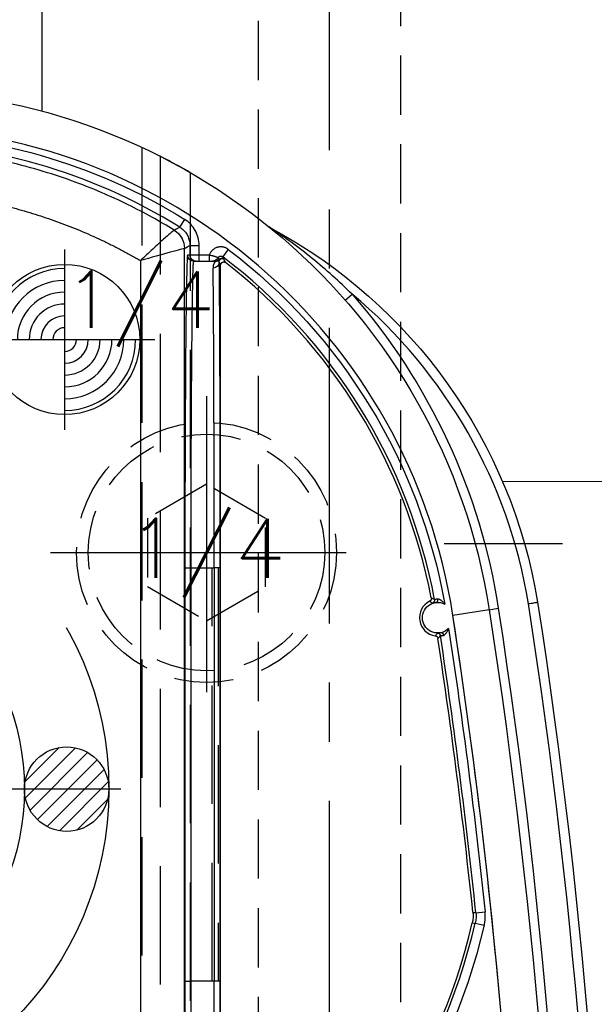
# Model space of a CAD drawing. Extents: x 2651 to 7771, y -1163 to 1075.
# Tile 74 of 256: x 4121 to 4145, y 111 to 152. Entities that reach past the tile are written whole.
import ezdxf
from ezdxf.enums import TextEntityAlignment as Align

# ---------------------------------------------------------------- set-up
doc = ezdxf.new("R2010")
doc.units = 0
doc.header["$LTSCALE"] = 10
for name, pattern in [('CENTER', [2, 1.25, -0.25, 0.25, -0.25]), ('CNSCEN', [17, 15, -1, 0, -1]), ('CNSHID', [4, 3, -1]), ('DASHED', [0.75, 0.5, -0.25]), ('HIDDEN', [0.375, 0.25, -0.125])]:
    doc.linetypes.add(name, pattern=pattern)
doc.layers.get('0').update_dxf_attribs({"linetype": 'CONTINUOUS'})
doc.layers.get('Defpoints').update_dxf_attribs({"linetype": 'CONTINUOUS'})
for name, color, linetype in [('1', 7, 'CONTINUOUS'), ('111', 7, 'CONTINUOUS'), ('9', 3, 'CONTINUOUS'), ('CEN', 1, 'CENTER'), ('COOL', 150, 'HIDDEN'), ('DIM', 3, 'CONTINUOUS'), ('HIDDEN', 6, 'HIDDEN'), ('PIN', 3, 'CONTINUOUS'), ('TEXT', 4, 'CONTINUOUS'), ('WL1-HL', 4, 'CNSHID'), ('WOR1-CL', 1, 'CNSCEN'), ('WOR1-DL', 7, 'CONTINUOUS')]:
    doc.layers.add(name, color=color, linetype=linetype)
doc.styles.add('china', font='txt')
doc.styles.get("Standard").update_dxf_attribs({"font": 'romans.shx'})
doc.dimstyles.new('MM& INCH5', dxfattribs={"dimtxt": 5, "dimasz": 2.5, "dimexe": 1, "dimexo": 0.5, "dimtad": 0, "dimrnd": 1.38778e-17, "dimzin": 9, "dimdsep": 46, "dimtxsty": 'Standard', "dimblk": 'CLOSED', "dimcen": 0, "dimclrd": 3, "dimclre": 3, "dimclrt": 3, "dimazin": 2, "dimtfac": 0.75, "dimtofl": 0, "dimtmove": 0, "dimatfit": 3, "dimfxl": 0, "dimtolj": 1, "dimarcsym": 0})

# ---------------------------------------------------------------- blocks, each defined once
blk = doc.blocks.new('DSD')
at = {"layer": '1', "color": 6, "linetype": 'DASHED'}
for p, q in [((499.908, 528.968), (499.908, 578.104)), ((500.665, 577.737), (500.665, 520.364)), ((501.927, 577.054), (501.927, 528.968)), ((501.705, 542.875), (501.705, 560.35)), ((501.705, 560.35), (501.71, 560.35)), ((502.862, 542.875), (502.862, 560.35)), ((503.121, 560.35), (503.121, 542.875)), ((501.705, 542.875), (501.71, 542.875))]:
    blk.add_line(p, q, dxfattribs=at)
at = {"layer": '1', "color": 252, "linetype": 'Continuous'}
for p, q in [((501.496, 574.742), (501.701, 575.072)), ((501.692, 529.457), (501.692, 573.842)), ((501.923, 573.972), (501.923, 573.563)), ((501.923, 573.972), (502.312, 573.972)), ((502.312, 573.563), (502.312, 573.972)), ((501.923, 573.563), (501.825, 573.563)), ((502.312, 573.563), (501.923, 573.563)), ((502.739, 573.563), (502.312, 573.563)), ((502.312, 573.304), (502.312, 573.563)), ((502.739, 573.563), (502.739, 573.304)), ((503.542, 573.806), (503.307, 573.496)), ((499.831, 573.329), (499.831, 529.985)), ((502.997, 573.304), (502.997, 573.304)), ((508.486, 571.66), (508.779, 571.916)), ((501.71, 560.35), (501.71, 542.875)), ((501.71, 560.35), (501.969, 560.35)), ((501.969, 560.35), (502.947, 560.35)), ((501.969, 542.875), (501.969, 560.35)), ((502.947, 560.35), (502.947, 542.875)), ((503.206, 560.35), (502.947, 560.35)), ((503.206, 542.875), (503.206, 560.35)), ((514.577, 558.576), (513.04, 558.338)), ((514.577, 558.576), (514.961, 558.635)), ((514.015, 545.765), (514.402, 545.806)), ((513.988, 545.333), (514.366, 545.244)), ((501.71, 542.875), (501.969, 542.875)), ((502.947, 542.875), (501.969, 542.875)), ((503.206, 542.875), (502.947, 542.875))]:
    blk.add_line(p, q, dxfattribs=at)
at = {"layer": '1', "color": 7, "linetype": 'Continuous'}
for p, q in [((502.084, 573.304), (502.182, 573.304)), ((502.182, 573.304), (502.312, 573.304)), ((502.312, 573.304), (502.739, 573.304)), ((503.184, 573.383), (503.184, 573.383)), ((503.222, 529.912), (503.222, 573.144))]:
    blk.add_line(p, q, dxfattribs=at)
at = {"layer": '1', "color": 7, "linetype": 'Continuous', "extrusion": (0, 0, -1)}
for centre, radius, start, end in [((-488.973, 554.617), 25.908, 90, 171.2121), ((-505.511, 575.062), 0.389, 298.2789, 308.9697), ((-494.894, 555.327), 22.022, 118.2789, 170.6823), ((-512.4, 558.239), 0.648, 257.9913, 83.582), ((-512.4, 558.239), 0.648, 83.582, 117.2699), ((-258.538, 518.994), 261.153, 171.21206, 188.78794), ((-258.538, 518.994), 259.08, 171.21206, 188.78794), ((-512.4, 558.239), 0.648, 224.5869, 257.9913)]:
    blk.add_arc(centre, radius, start, end, dxfattribs=at)
at = {"layer": '1', "color": 110, "linetype": 'Continuous'}
for centre, radius, start, end in [((488.973, 554.617), 24.354, 8.7879, 90), ((258.538, 518.994), 257.526, 0, 8.78794)]:
    blk.add_arc(centre, radius, start, end, dxfattribs=at)
at = {"layer": '1', "color": 252, "linetype": 'Continuous'}
for centre, radius, start, end in [((488.973, 554.617), 24.354, 8.7879, 90), ((488.973, 554.617), 23.702, 58.1066, 90), ((488.973, 554.617), 23.704, 10.6489, 52.7905), ((494.894, 555.327), 21.633, 9.3224, 50.071), ((258.538, 518.994), 260.764, 351.21206, 8.78754), ((258.538, 518.994), 257.526, 351.21206, 8.78794), ((258.538, 518.994), 256.876, 5.98213, 8.61664), ((487.959, 551.472), 26.743, 305.0137, 346.7286)]:
    blk.add_arc(centre, radius, start, end, dxfattribs=at)
at = {"layer": '1', "color": 252, "linetype": 'Continuous', "extrusion": (0, 0, -1)}
for centre, radius, start, end in [((-488.973, 554.617), 24.091, 90, 121.8934), ((-488.973, 554.617), 24.093, 127.2095, 169.9667), ((-488.973, 554.617), 26.297, 138.866, 171.2121), ((-258.538, 518.994), 259.469, 171.21206, 188.78794), ((-258.538, 518.994), 257.265, 171.32783, 174.01787), ((-487.959, 551.472), 27.132, 193.2714, 234.9863)]:
    blk.add_arc(centre, radius, start, end, dxfattribs=at)
at = {"layer": '1', "color": 7, "linetype": 'Continuous'}
for centre, radius, start, end in [((488.973, 554.617), 23.581, 10.8903, 52.1843), ((512.4, 558.239), 0.772, 116.1921, 262.3356), ((258.538, 518.994), 256.753, 5.9868, 8.59488), ((487.959, 551.472), 26.62, 305.5251, 346.6816)]:
    blk.add_arc(centre, radius, start, end, dxfattribs=at)
at = {"layer": '1', "color": 252, "linetype": 'Continuous', "extrusion": (0, 0, -1)}
for centre, major_axis, ratio, start_param, end_param in [((500.785, 573.842), (-0.443, 0.791), 0.99995, 1.060893, 2.0807), ((500.785, 573.842), (-0.118, -0.899), 0.999771, 3.562012, 4.581812), ((502.084, 573.563), (0, 0.259), 0.999962, 3.141593, 4.712389), ((502.182, 573.563), (0, -0.259), 0.999962, 0, 1.570796), ((502.879, 573.563), (0, 0.259), 0.999963, 2.022596, 3.141593), ((503.273, 573.304), (0.116, 0.057), 0.999951, 4.330161, 5.824379), ((503.278, 573.294), (0.118, 0.053), 0.999958, 4.325735, 5.786411), ((502.902, 573.269), (0.259, 0.005), 0.977776, 0.020814, 1.590695), ((502.984, 573.563), (0, 0.259), 0.999925, 2.300524, 3.141593), ((502.991, 573.547), (0.218, -0.14), 0.998355, 0.160221, 1.001184), ((502.997, 573.563), (0, 0.259), 0.999931, 2.334397, 3.141593), ((502.997, 573.563), (0.005, 0.259), 0.999933, 2.31657, 3.123682), ((512.141, 558.974), (0.065, 0.112), 0.999983, 0.861915, 2.279678), ((512.387, 557.46), (-0.0975, 0.0853), 0.999984, 0.869298, 2.272295)]:
    blk.add_ellipse(centre, major_axis=major_axis, ratio=ratio, start_param=start_param, end_param=end_param, dxfattribs=at)
at = {"layer": '1', "color": 7, "linetype": 'Continuous', "extrusion": (0, 0, -1)}
for centre, major_axis, ratio, start_param, end_param in [((503.281, 573.288), (0.116, 0.057), 0.999951, 4.330388, 5.82471), ((512.313, 559.012), (0.014, -0.129), 0.659067, 4.660995, 6.277384), ((512.562, 557.479), (0.027, -0.127), 0.659458, 3.147397, 4.754006)]:
    blk.add_ellipse(centre, major_axis=major_axis, ratio=ratio, start_param=start_param, end_param=end_param, dxfattribs=at)
at = {"layer": '1', "color": 7, "linetype": 'Continuous'}
for centre, start_param, end_param in [((502.89, 560.35), 4.712389, 6.07201), ((502.89, 542.875), 3.278184, 4.712389)]:
    blk.add_ellipse(centre, major_axis=(0, 12.954), ratio=0.004451, start_param=start_param, end_param=end_param, dxfattribs=at)
at = {"layer": '1', "color": 252, "linetype": 'Continuous'}
for centre, start_param, end_param in [((503.149, 560.35), 4.712389, 6.07201), ((503.149, 542.875), 3.278184, 4.712389)]:
    blk.add_ellipse(centre, major_axis=(0, 13.213), ratio=0.004363, start_param=start_param, end_param=end_param, dxfattribs=at)
for points, knots in [([(501.259, 574.615), (500.953, 574.798), (500.314, 575.179), (499.283, 575.713), (498.144, 576.236), (496.891, 576.727), (495.524, 577.173), (494.043, 577.554), (492.449, 577.849), (490.746, 578.051), (489.574, 578.077), (488.973, 578.091)], [0, 0, 0, 0, 0.082708, 0.172517, 0.269427, 0.373438, 0.484549, 0.602761, 0.728074, 0.860487, 1, 1, 1, 1]), ([(502.312, 573.972), (502.312, 574.082), (502.298, 574.19), (502.243, 574.402), (502.202, 574.506), (502.096, 574.696), (502.03, 574.786), (501.879, 574.944), (501.795, 575.013), (501.701, 575.072)], [0, 0, 0, 0, 0.25, 0.25, 0.5, 0.5, 0.75, 0.75, 1, 1, 1, 1]), ([(501.496, 574.742), (501.491, 574.739), (501.487, 574.737), (501.462, 574.723), (501.44, 574.712), (501.366, 574.672), (501.313, 574.644), (501.259, 574.615)], [0, 0, 0, 0, 0.053761, 0.053761, 0.326805, 0.326805, 1, 1, 1, 1]), ([(501.496, 574.742), (501.545, 574.707), (501.645, 574.637), (501.765, 574.494), (501.856, 574.331), (501.913, 574.154), (501.92, 574.032), (501.923, 573.972)], [0, 0, 0, 0, 0.195853, 0.3979, 0.6021, 0.804147, 1, 1, 1, 1]), ([(508.779, 571.916), (508.507, 572.176), (507.962, 572.695), (507.101, 573.423), (506.388, 573.974), (505.891, 574.333), (505.652, 574.499), (505.511, 574.596), (505.426, 574.654), (505.377, 574.687), (505.34, 574.711), (505.331, 574.717), (505.327, 574.72)], [0, 0, 0, 0, 0.250029, 0.500054, 0.750068, 0.85008, 0.910086, 0.946085, 0.967709, 0.980612, 0.990462, 1, 1, 1, 1]), ([(501.259, 574.615), (501.255, 574.613), (501.246, 574.61), (501.201, 574.575), (501.126, 574.511), (501.001, 574.405), (500.822, 574.247), (500.603, 574.05), (500.358, 573.825), (500.093, 573.577), (499.916, 573.41), (499.831, 573.329)], [0, 0, 0, 0, 0.084674, 0.168339, 0.249944, 0.371225, 0.500049, 0.615769, 0.750155, 0.878546, 1, 1, 1, 1]), ([(501.691, 573.842), (501.68, 573.843), (501.437, 573.779), (500.728, 573.584), (500.276, 573.457), (499.831, 573.329)], [0, 0, 0, 0, 0.5, 0.5, 1, 1, 1, 1]), ([(503.542, 573.806), (503.526, 573.818), (503.509, 573.829), (503.483, 573.845), (503.474, 573.85), (503.46, 573.857), (503.455, 573.859), (503.446, 573.864), (503.423, 573.874), (503.38, 573.89), (503.34, 573.899), (503.31, 573.905), (503.3, 573.906), (503.28, 573.909), (503.27, 573.91), (503.239, 573.911), (503.199, 573.911), (503.158, 573.907), (503.133, 573.902), (503.128, 573.901), (503.118, 573.899), (503.113, 573.898), (503.098, 573.894), (503.069, 573.886), (503.021, 573.869), (502.985, 573.85), (502.958, 573.835), (502.95, 573.829), (502.933, 573.818), (502.908, 573.8), (502.869, 573.767), (502.842, 573.738), (502.825, 573.718), (502.822, 573.714), (502.816, 573.706), (502.807, 573.693), (502.787, 573.664), (502.772, 573.637), (502.758, 573.61), (502.754, 573.601), (502.746, 573.582), (502.743, 573.572), (502.739, 573.563)], [0, 0, 0, 0, 0.0625, 0.0625, 0.09375, 0.09375, 0.109375, 0.109375, 0.125, 0.1875, 0.25, 0.25, 0.28125, 0.28125, 0.3125, 0.3125, 0.375, 0.4375, 0.4375, 0.453125, 0.453125, 0.46875, 0.46875, 0.5, 0.5625, 0.625, 0.625, 0.65625, 0.65625, 0.6875, 0.75, 0.8125, 0.8125, 0.828125, 0.828125, 0.84375, 0.875, 0.9375, 0.9375, 0.96875, 0.96875, 1, 1, 1, 1]), ([(501.969, 560.35), (501.969, 560.63), (501.969, 561.203), (501.97, 562.076), (501.972, 562.974), (501.975, 563.891), (501.978, 564.822), (501.982, 565.759), (501.986, 566.692), (501.992, 567.612), (501.998, 568.508), (502.005, 569.369), (502.012, 570.181), (502.02, 570.932), (502.029, 571.606), (502.039, 572.19), (502.049, 572.669), (502.06, 573.026), (502.072, 573.259), (502.08, 573.289), (502.084, 573.304)], [0, 0, 0, 0, 0.041403, 0.084471, 0.129205, 0.175604, 0.223668, 0.273397, 0.324791, 0.377851, 0.432575, 0.488964, 0.547018, 0.606736, 0.668119, 0.731167, 0.795879, 0.862255, 0.930296, 1, 1, 1, 1]), ([(502.084, 529.921), (502.082, 529.925), (502.077, 529.934), (502.071, 530.005), (502.064, 530.115), (502.058, 530.267), (502.052, 530.458), (502.046, 530.686), (502.041, 530.947), (502.035, 531.241), (502.03, 531.564), (502.025, 531.915), (502.021, 532.29), (502.016, 532.688), (502.012, 533.107), (502.008, 533.544), (502.004, 533.997), (502, 534.464), (501.996, 534.942), (501.993, 535.431), (501.99, 535.928), (501.987, 536.43), (501.985, 536.938), (501.982, 537.448), (501.98, 537.959), (501.978, 538.471), (501.976, 538.981), (501.974, 539.488), (501.973, 539.991), (501.972, 540.489), (501.971, 540.981), (501.97, 541.466), (501.969, 541.943), (501.969, 542.412), (501.969, 542.722), (501.969, 542.875)], [0, 0, 0, 0, 0.038023, 0.075563, 0.112621, 0.149196, 0.185289, 0.2209, 0.256028, 0.290673, 0.324837, 0.358517, 0.391715, 0.424431, 0.456664, 0.488415, 0.519683, 0.550468, 0.580772, 0.610592, 0.63993, 0.668786, 0.697159, 0.72505, 0.752458, 0.779383, 0.805826, 0.831787, 0.857265, 0.88226, 0.906773, 0.930804, 0.954352, 0.977417, 1, 1, 1, 1])]:
    blk.add_open_spline(points, degree=3, knots=knots, dxfattribs=at)
at = {"layer": '1', "color": 7, "linetype": 'Continuous'}
for points, knots in [([(501.929, 577.053), (501.925, 577.056), (501.77, 577.146), (501.296, 577.409), (500.985, 577.575), (500.665, 577.737)], [0, 0, 0, 0, 0.5, 0.5, 1, 1, 1, 1]), ([(503.111, 573.45), (503.106, 573.452), (503.102, 573.454), (503.098, 573.455), (503.093, 573.457), (503.089, 573.459), (503.085, 573.461), (503.08, 573.462), (503.076, 573.464), (503.072, 573.466), (503.067, 573.468), (503.063, 573.469), (503.058, 573.471), (503.037, 573.479), (503.022, 573.484), (503, 573.492), (502.996, 573.493), (502.987, 573.496), (502.973, 573.501), (502.948, 573.508), (502.928, 573.515), (502.911, 573.519), (502.906, 573.521), (502.895, 573.524), (502.889, 573.526), (502.861, 573.533), (502.838, 573.539), (502.807, 573.547), (502.801, 573.548), (502.789, 573.551), (502.783, 573.553), (502.764, 573.557), (502.752, 573.56), (502.739, 573.563)], [0, 0, 0, 0, 0.0625, 0.0625, 0.09375, 0.09375, 0.125, 0.125, 0.25, 0.25, 0.3125, 0.3125, 0.375, 0.375, 0.5, 0.5, 0.53125, 0.53125, 0.5625, 0.625, 0.6875, 0.6875, 0.71875, 0.71875, 0.75, 0.75, 0.875, 0.875, 0.90625, 0.90625, 0.9375, 0.9375, 1, 1, 1, 1]), ([(503.112, 573.45), (503.117, 573.458), (503.122, 573.466), (503.134, 573.481), (503.14, 573.488), (503.152, 573.497), (503.155, 573.5), (503.164, 573.505), (503.168, 573.507), (503.181, 573.513), (503.189, 573.517), (503.199, 573.519), (503.204, 573.52), (503.208, 573.521), (503.215, 573.522), (503.227, 573.523), (503.237, 573.522), (503.242, 573.522), (503.246, 573.521), (503.251, 573.521), (503.263, 573.519), (503.274, 573.515), (503.283, 573.511), (503.287, 573.509), (503.291, 573.507), (503.298, 573.503), (503.304, 573.499), (503.307, 573.496)], [0, 0, 0, 0, 0.125, 0.125, 0.25, 0.25, 0.3125, 0.3125, 0.375, 0.375, 0.5, 0.5, 0.53125, 0.53125, 0.5625, 0.625, 0.6875, 0.6875, 0.71875, 0.71875, 0.75, 0.875, 0.875, 0.90625, 0.90625, 0.9375, 1, 1, 1, 1]), ([(503.177, 573.39), (503.165, 573.4), (503.154, 573.41), (503.132, 573.43), (503.122, 573.44), (503.112, 573.45)], [0, 0, 0, 0, 0.5, 0.5, 1, 1, 1, 1]), ([(502.739, 573.304), (502.744, 573.304), (502.749, 573.304), (502.757, 573.304), (502.762, 573.304), (502.773, 573.304), (502.778, 573.304), (502.782, 573.304), (502.787, 573.304), (502.792, 573.304), (502.796, 573.304), (502.801, 573.304), (502.806, 573.304), (502.81, 573.304), (502.815, 573.304), (502.82, 573.304), (502.825, 573.304), (502.829, 573.304), (502.834, 573.304), (502.839, 573.304), (502.843, 573.304), (502.848, 573.304), (502.853, 573.304), (502.857, 573.304), (502.862, 573.304), (502.867, 573.304), (502.871, 573.304), (502.876, 573.304), (502.881, 573.304)], [0, 0, 0, 0, 0.0625, 0.0625, 0.125, 0.125, 0.25, 0.25, 0.3125, 0.3125, 0.375, 0.4375, 0.46875, 0.46875, 0.5, 0.5, 0.625, 0.625, 0.6875, 0.6875, 0.71875, 0.71875, 0.75, 0.875, 0.875, 0.9375, 0.9375, 1, 1, 1, 1]), ([(502.879, 573.304), (502.894, 573.304), (502.91, 573.304), (502.936, 573.304), (502.945, 573.304), (502.963, 573.304), (502.973, 573.304), (502.984, 573.304)], [0, 0, 0, 0, 0.5, 0.5, 0.75, 0.75, 1, 1, 1, 1]), ([(502.991, 573.288), (502.989, 573.284), (502.985, 573.279), (502.977, 573.267), (502.973, 573.26), (502.966, 573.248), (502.963, 573.244), (502.958, 573.235), (502.956, 573.231), (502.948, 573.217), (502.943, 573.206), (502.928, 573.172), (502.918, 573.146), (502.908, 573.101), (502.906, 573.085), (502.902, 573.052), (502.901, 573.034), (502.902, 573.016)], [0, 0, 0, 0, 0.125, 0.125, 0.25, 0.25, 0.3125, 0.3125, 0.375, 0.375, 0.5, 0.5, 0.75, 0.75, 0.875, 0.875, 1, 1, 1, 1]), ([(503.161, 573.269), (503.16, 573.276), (503.16, 573.282), (503.161, 573.295), (503.163, 573.313), (503.167, 573.328), (503.173, 573.345), (503.176, 573.353), (503.181, 573.365), (503.183, 573.37), (503.184, 573.374)], [0, 0, 0, 0, 0.125, 0.125, 0.25, 0.5, 0.5, 0.75, 0.75, 1, 1, 1, 1]), ([(503.222, 573.144), (503.222, 573.15), (503.223, 573.162), (503.225, 573.174), (503.228, 573.182), (503.229, 573.186), (503.231, 573.191), (503.234, 573.2), (503.239, 573.208), (503.243, 573.214), (503.246, 573.218), (503.248, 573.222), (503.251, 573.226), (503.256, 573.232), (503.265, 573.241), (503.274, 573.248), (503.281, 573.253), (503.285, 573.255), (503.289, 573.258), (503.297, 573.262), (503.306, 573.265), (503.313, 573.268), (503.318, 573.269), (503.322, 573.27), (503.327, 573.271), (503.335, 573.273), (503.347, 573.274), (503.359, 573.274), (503.367, 573.273), (503.372, 573.272), (503.377, 573.271), (503.386, 573.269), (503.394, 573.267), (503.405, 573.262), (503.411, 573.26), (503.421, 573.254), (503.426, 573.25), (503.431, 573.246)], [0, 0, 0, 0, 0.0625, 0.125, 0.125, 0.15625, 0.15625, 0.1875, 0.25, 0.25, 0.28125, 0.28125, 0.3125, 0.3125, 0.375, 0.4375, 0.4375, 0.46875, 0.46875, 0.5, 0.5625, 0.5625, 0.59375, 0.59375, 0.625, 0.625, 0.6875, 0.75, 0.75, 0.78125, 0.78125, 0.8125, 0.875, 0.875, 0.9375, 0.9375, 1, 1, 1, 1]), ([(512.13, 559.073), (512.131, 559.066), (512.132, 559.052), (512.132, 559.038), (512.13, 559.028), (512.129, 559.023), (512.128, 559.017), (512.125, 559.007), (512.121, 558.997), (512.117, 558.988), (512.115, 558.984), (512.111, 558.978), (512.106, 558.969), (512.099, 558.961), (512.092, 558.954), (512.088, 558.951), (512.083, 558.947), (512.075, 558.94), (512.066, 558.935), (512.06, 558.932)], [0, 0, 0, 0, 0.125, 0.25, 0.25, 0.3125, 0.3125, 0.375, 0.5, 0.5, 0.5625, 0.5625, 0.625, 0.75, 0.75, 0.8125, 0.8125, 0.875, 1, 1, 1, 1]), ([(512.186, 558.851), (512.19, 558.852), (512.194, 558.855), (512.199, 558.856), (512.203, 558.857), (512.208, 558.859), (512.212, 558.86), (512.217, 558.861), (512.221, 558.862), (512.239, 558.867), (512.255, 558.871), (512.269, 558.874), (512.274, 558.875), (512.283, 558.876), (512.299, 558.879), (512.316, 558.881), (512.328, 558.883)], [0, 0, 0, 0, 0.125, 0.25, 0.375, 0.375, 0.4375, 0.4375, 0.5, 0.625, 0.75, 0.75, 0.8125, 0.8125, 0.875, 1, 1, 1, 1]), ([(512.397, 559.027), (512.387, 559.026), (512.378, 559.025), (512.364, 559.023), (512.359, 559.023), (512.354, 559.022), (512.35, 559.021), (512.345, 559.02), (512.336, 559.018), (512.32, 559.014), (512.308, 559.011), (512.304, 559.009), (512.299, 559.008), (512.295, 559.007), (512.29, 559.005), (512.286, 559.004), (512.281, 559.002), (512.277, 559.001), (512.273, 558.997), (512.268, 558.998)], [0, 0, 0, 0, 0.125, 0.125, 0.1875, 0.1875, 0.21875, 0.21875, 0.25, 0.375, 0.5, 0.5, 0.5625, 0.5625, 0.625, 0.625, 0.75, 0.875, 1, 1, 1, 1]), ([(512.698, 558.814), (512.695, 558.818), (512.692, 558.821), (512.689, 558.825), (512.686, 558.828), (512.683, 558.832), (512.676, 558.841), (512.671, 558.847), (512.654, 558.866), (512.643, 558.878), (512.62, 558.901), (512.608, 558.913), (512.584, 558.934), (512.571, 558.945), (512.556, 558.957), (512.552, 558.96), (512.546, 558.965), (512.536, 558.972), (512.526, 558.979), (512.506, 558.992), (512.492, 559), (512.476, 559.008), (512.471, 559.01), (512.465, 559.013), (512.461, 559.015), (512.451, 559.018), (512.444, 559.021), (512.43, 559.025), (512.424, 559.026), (512.415, 559.027), (512.411, 559.027), (512.406, 559.028), (512.401, 559.028), (512.397, 559.027)], [0, 0, 0, 0, 0.015625, 0.015625, 0.03125, 0.0625, 0.0625, 0.125, 0.125, 0.25, 0.25, 0.375, 0.375, 0.5, 0.5, 0.53125, 0.53125, 0.5625, 0.625, 0.625, 0.75, 0.75, 0.78125, 0.78125, 0.8125, 0.8125, 0.875, 0.875, 0.9375, 0.9375, 0.96875, 0.96875, 1, 1, 1, 1]), ([(516.241, 558.831), (516.255, 558.833), (516.268, 558.835), (516.282, 558.838), (516.325, 558.844), (516.367, 558.851), (516.406, 558.857), (516.445, 558.864), (516.481, 558.869), (516.511, 558.874), (516.542, 558.879), (516.568, 558.883), (516.586, 558.886), (516.605, 558.889), (516.617, 558.891), (516.621, 558.892), (516.626, 558.892)], [0, 0, 0, 0, 0.067918, 0.067918, 0.067918, 0.282665, 0.282665, 0.282665, 0.497412, 0.497412, 0.497412, 0.712159, 0.712159, 0.712159, 0.926902, 1, 1, 1, 1]), ([(512.535, 557.606), (512.523, 557.603), (512.512, 557.601), (512.496, 557.598), (512.491, 557.598), (512.481, 557.596), (512.476, 557.596), (512.463, 557.594), (512.446, 557.592), (512.432, 557.592), (512.426, 557.593), (512.422, 557.589), (512.417, 557.593), (512.412, 557.589), (512.408, 557.592), (512.396, 557.586), (512.398, 557.594), (512.385, 557.587), (512.389, 557.59)], [0, 0, 0, 0, 0.125, 0.125, 0.1875, 0.1875, 0.25, 0.25, 0.375, 0.5, 0.5, 0.5625, 0.5625, 0.625, 0.625, 0.75, 0.875, 1, 1, 1, 1]), ([(512.646, 557.492), (512.65, 557.493), (512.655, 557.494), (512.659, 557.496), (512.668, 557.499), (512.677, 557.504), (512.685, 557.51), (512.689, 557.513), (512.694, 557.516), (512.697, 557.519), (512.705, 557.526), (512.711, 557.531), (512.727, 557.547), (512.737, 557.558), (512.749, 557.573), (512.752, 557.577), (512.757, 557.583), (512.759, 557.587), (512.766, 557.596), (512.771, 557.603), (512.784, 557.623), (512.792, 557.636), (512.808, 557.665), (512.816, 557.679), (512.827, 557.701), (512.83, 557.708), (512.837, 557.723), (512.84, 557.731), (512.847, 557.746), (512.851, 557.757), (512.857, 557.771), (512.859, 557.777), (512.862, 557.784)], [0, 0, 0, 0, 0.03125, 0.03125, 0.0625, 0.125, 0.125, 0.15625, 0.15625, 0.1875, 0.1875, 0.25, 0.25, 0.375, 0.375, 0.40625, 0.40625, 0.4375, 0.4375, 0.5, 0.5, 0.625, 0.625, 0.75, 0.75, 0.8125, 0.8125, 0.875, 0.875, 0.9375, 0.96875, 1, 1, 1, 1]), ([(512.297, 557.474), (512.304, 557.473), (512.318, 557.47), (512.331, 557.465), (512.34, 557.461), (512.344, 557.458), (512.349, 557.455), (512.358, 557.45), (512.366, 557.443), (512.373, 557.436), (512.376, 557.433), (512.38, 557.428), (512.387, 557.42), (512.392, 557.411), (512.397, 557.402), (512.399, 557.398), (512.401, 557.392), (512.405, 557.382), (512.407, 557.372), (512.408, 557.365)], [0, 0, 0, 0, 0.125, 0.25, 0.25, 0.3125, 0.3125, 0.375, 0.5, 0.5, 0.5625, 0.5625, 0.625, 0.75, 0.75, 0.8125, 0.8125, 0.875, 1, 1, 1, 1]), ([(512.515, 557.48), (512.52, 557.481), (512.524, 557.48), (512.529, 557.48), (512.534, 557.479), (512.538, 557.479), (512.543, 557.479), (512.548, 557.479), (512.552, 557.48), (512.569, 557.48), (512.584, 557.481), (512.59, 557.482), (512.595, 557.483), (512.6, 557.483), (512.604, 557.484), (512.609, 557.484), (512.622, 557.486), (512.637, 557.489), (512.647, 557.492)], [0, 0, 0, 0, 0.125, 0.25, 0.375, 0.375, 0.4375, 0.4375, 0.5, 0.625, 0.75, 0.75, 0.78125, 0.78125, 0.8125, 0.8125, 0.875, 1, 1, 1, 1])]:
    blk.add_open_spline(points, degree=3, knots=knots, dxfattribs=at)
blk.add_rational_spline([(488.925, 576.277), (492.78, 576.276), (496.501, 575.27), (499.831, 573.329)], [1, 0.976931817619, 0.976931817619, 1], degree=3, dxfattribs=at)
for points, degree in [([(501.259, 574.615), (501.259, 574.615), (501.259, 574.615), (501.259, 574.615)], 3), ([(501.692, 573.842), (501.691, 573.842), (501.691, 573.842), (501.691, 573.842)], 3), ([(502.984, 573.304), (502.997, 573.304)], 1), ([(502.997, 573.304), (502.991, 573.288)], 1), ([(503.184, 573.383), (503.177, 573.39)], 1), ([(503.184, 573.374), (503.184, 573.383)], 1), ([(513.891, 545.773), (513.895, 545.737), (513.9, 545.664), (513.897, 545.555), (513.886, 545.447), (513.872, 545.375), (513.863, 545.34)], 3), ([(514.015, 545.765), (514.019, 545.729), (514.024, 545.656), (514.021, 545.548), (514.01, 545.44), (513.996, 545.368), (513.988, 545.333)], 3)]:
    blk.add_open_spline(points, degree=degree, dxfattribs=at)
at = {"layer": '1', "color": 252, "linetype": 'Continuous'}
for points, degree in [([(501.692, 573.842), (501.769, 573.886), (501.846, 573.929), (501.923, 573.972)], 3), ([(503.352, 573.406), (503.337, 573.436), (503.322, 573.466), (503.307, 573.496)], 3), ([(503.357, 573.397), (503.352, 573.406)], 1), ([(503.36, 573.391), (503.357, 573.397)], 1), ([(503.431, 573.246), (503.407, 573.295), (503.384, 573.343), (503.36, 573.391)], 3), ([(503.161, 573.269), (503.181, 573.228), (503.202, 573.186), (503.222, 573.144)], 3), ([(512.06, 558.932), (512.102, 558.907), (512.143, 558.88), (512.184, 558.852)], 3), ([(512.269, 558.998), (512.245, 559.011), (512.199, 559.037), (512.153, 559.061), (512.13, 559.073)], 3), ([(512.389, 557.59), (512.359, 557.549), (512.329, 557.511), (512.297, 557.474)], 3), ([(512.408, 557.365), (512.426, 557.383), (512.462, 557.42), (512.497, 557.46), (512.515, 557.48)], 3), ([(514.015, 545.765), (513.974, 545.768), (513.933, 545.77), (513.891, 545.773)], 3), ([(514.366, 545.244), (514.377, 545.29), (514.395, 545.383), (514.41, 545.523), (514.413, 545.664), (514.407, 545.758), (514.402, 545.806)], 3), ([(513.863, 545.34), (513.905, 545.337), (513.946, 545.335), (513.988, 545.333)], 3)]:
    blk.add_open_spline(points, degree=degree, dxfattribs=at)
for points in [[(501.825, 573.563), (501.757, 573.563), (501.71, 568.09), (501.71, 560.35)], [(501.71, 542.875), (501.71, 535.135), (501.757, 529.662), (501.825, 529.662)]]:
    blk.add_rational_spline(points, [1, 0.804737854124, 0.804737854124, 1], degree=3, dxfattribs=at)
blk = doc.blocks.new('*D148')
at = {"layer": 'Defpoints', "color": 0}
for p in [(4171.684, 387.642), (3870.047, 119.642), (3896.684, 119.642)]:
    blk.add_point(p, dxfattribs=at)
at = {"layer": 'DIM', "color": 3, "lineweight": -2}
blk.add_line((3896.184, 119.642), (3870.047, 119.642), dxfattribs=at)
at = {"layer": 'DIM', "color": 3, "insert": (3844.303, 119.642), "char_height": 5, "attachment_point": 5}
blk.add_mtext('\\A1;268 [10.551]', dxfattribs=at)
blk = doc.blocks.new('_Closed')
at = {"color": 0, "linetype": 'ByBlock', "lineweight": -2}
for p, q in [((-1, 0.167), (0, 0)), ((-1, 0.167), (-1, -0.167)), ((0, 0), (-1, -0.167)), ((0, 0), (-1, 0))]:
    blk.add_line(p, q, dxfattribs=at)
blk = doc.blocks.new('*D149')
at = {"layer": 'Defpoints', "color": 0}
for p in [(4171.684, 387.642), (3870.047, 12.642), (3896.684, 12.642)]:
    blk.add_point(p, dxfattribs=at)
at = {"layer": 'DIM', "color": 3, "lineweight": -2}
blk.add_line((3896.184, 12.642), (3870.047, 12.642), dxfattribs=at)
at = {"layer": 'DIM', "color": 3, "insert": (3844.303, 12.642), "char_height": 5, "attachment_point": 5}
blk.add_mtext('\\A1;375 [14.764]', dxfattribs=at)
blk = doc.blocks.new('*D150')
at = {"layer": 'Defpoints', "color": 0}
for p in [(4171.684, 387.642), (3870.047, 55.642), (3896.684, 55.642)]:
    blk.add_point(p, dxfattribs=at)
at = {"layer": 'DIM', "color": 3, "lineweight": -2}
blk.add_line((3896.184, 55.642), (3870.047, 55.642), dxfattribs=at)
at = {"layer": 'DIM', "color": 3, "insert": (3844.303, 55.642), "char_height": 5, "attachment_point": 5}
blk.add_mtext('\\A1;332 [13.071]', dxfattribs=at)
blk = doc.blocks.new('*D151')
at = {"layer": 'Defpoints', "color": 0}
for p in [(4171.684, 387.642), (3870.047, -22.358), (3962.156, -22.358)]:
    blk.add_point(p, dxfattribs=at)
at = {"layer": 'DIM', "color": 3, "lineweight": -2}
blk.add_line((3961.656, -22.358), (3870.047, -22.358), dxfattribs=at)
at = {"layer": 'DIM', "color": 3, "insert": (3844.303, -22.358), "char_height": 5, "attachment_point": 5}
blk.add_mtext('\\A1;410 [16.142]', dxfattribs=at)
blk = doc.blocks.new('*D152')
at = {"layer": 'Defpoints', "color": 0}
for p in [(4171.684, 387.642), (3870.047, -84.358), (3941.504, -84.358)]:
    blk.add_point(p, dxfattribs=at)
at = {"layer": 'DIM', "color": 3, "lineweight": -2}
blk.add_line((3941.004, -84.358), (3870.047, -84.358), dxfattribs=at)
at = {"layer": 'DIM', "color": 3, "insert": (3844.303, -84.358), "char_height": 5, "attachment_point": 5}
blk.add_mtext('\\A1;472 [18.583]', dxfattribs=at)
blk = doc.blocks.new('*D153')
at = {"layer": 'Defpoints', "color": 0}
for p in [(4171.684, 387.642), (3870.047, -57.358), (4069.264, -57.358)]:
    blk.add_point(p, dxfattribs=at)
at = {"layer": 'DIM', "color": 3, "lineweight": -2}
blk.add_line((4068.764, -57.358), (3870.047, -57.358), dxfattribs=at)
at = {"layer": 'DIM', "color": 3, "insert": (3846.684, -57.358), "char_height": 5, "attachment_point": 5}
blk.add_mtext('\\A1;445 [17.52]', dxfattribs=at)
blk = doc.blocks.new('*D154')
at = {"layer": 'Defpoints', "color": 0}
for p in [(4171.684, 387.642), (3870.047, -104.358), (4071.444, -104.358)]:
    blk.add_point(p, dxfattribs=at)
at = {"layer": 'DIM', "color": 3, "lineweight": -2}
blk.add_line((4070.944, -104.358), (3870.047, -104.358), dxfattribs=at)
at = {"layer": 'DIM', "color": 3, "insert": (3846.684, -104.358), "char_height": 5, "attachment_point": 5}
blk.add_mtext('\\A1;492 [19.37]', dxfattribs=at)
blk = doc.blocks.new('*D155')
at = {"layer": 'Defpoints', "color": 0}
for p in [(4171.684, 387.642), (3870.047, -124.358), (4057.484, -124.358)]:
    blk.add_point(p, dxfattribs=at)
at = {"layer": 'DIM', "color": 3, "lineweight": -2}
blk.add_line((4056.984, -124.358), (3870.047, -124.358), dxfattribs=at)
at = {"layer": 'DIM', "color": 3, "insert": (3844.303, -124.358), "char_height": 5, "attachment_point": 5}
blk.add_mtext('\\A1;512 [20.157]', dxfattribs=at)
blk = doc.blocks.new('*D192')
at = {"layer": 'Defpoints', "color": 0}
for p in [(4171.684, 387.642), (3870.047, 32.042), (4076.434, 32.042)]:
    blk.add_point(p, dxfattribs=at)
at = {"layer": 'DIM', "color": 3, "lineweight": -2}
blk.add_line((4075.934, 32.042), (3870.047, 32.042), dxfattribs=at)
at = {"layer": 'DIM', "color": 3, "insert": (3849.065, 32.042), "char_height": 5, "attachment_point": 5}
blk.add_mtext('\\A1;355.6 [14]', dxfattribs=at)
blk = doc.blocks.new('*D194')
at = {"layer": 'Defpoints', "color": 0}
for p in [(4171.684, 387.642), (3974.684, -117.538), (3974.684, -149.953)]:
    blk.add_point(p, dxfattribs=at)
at = {"layer": 'DIM', "color": 3, "lineweight": -2}
blk.add_line((3974.684, -118.038), (3974.684, -149.953), dxfattribs=at)
at = {"layer": 'DIM', "color": 3, "insert": (3974.684, -172.959), "char_height": 5, "attachment_point": 5, "rotation": 90}
blk.add_mtext('\\A1;197 [7.756]', dxfattribs=at)
blk = doc.blocks.new('*D195')
at = {"layer": 'Defpoints', "color": 0}
for p in [(4171.684, 387.642), (4046.684, -137.358), (4046.684, -149.953)]:
    blk.add_point(p, dxfattribs=at)
at = {"layer": 'DIM', "color": 3, "lineweight": -2}
blk.add_line((4046.684, -137.858), (4046.684, -149.953), dxfattribs=at)
at = {"layer": 'DIM', "color": 3, "insert": (4046.684, -172.959), "char_height": 5, "attachment_point": 5, "rotation": 90}
blk.add_mtext('\\A1;125 [4.921]', dxfattribs=at)
blk = doc.blocks.new('*D196')
at = {"layer": 'Defpoints', "color": 0}
for p in [(4171.684, 387.642), (4064.684, -131.558), (4064.684, -149.953)]:
    blk.add_point(p, dxfattribs=at)
at = {"layer": 'DIM', "color": 3, "lineweight": -2}
blk.add_line((4064.684, -132.058), (4064.684, -149.953), dxfattribs=at)
at = {"layer": 'DIM', "color": 3, "insert": (4064.684, -172.959), "char_height": 5, "attachment_point": 5, "rotation": 90}
blk.add_mtext('\\A1;107 [4.213]', dxfattribs=at)
blk = doc.blocks.new('*D197')
at = {"layer": 'Defpoints', "color": 0}
for p in [(4171.684, 387.642), (4086.684, -119.598), (4086.684, -149.953)]:
    blk.add_point(p, dxfattribs=at)
at = {"layer": 'DIM', "color": 3, "lineweight": -2}
blk.add_line((4086.684, -120.098), (4086.684, -149.953), dxfattribs=at)
at = {"layer": 'DIM', "color": 3, "insert": (4086.684, -170.935), "char_height": 5, "attachment_point": 5, "rotation": 90}
blk.add_mtext('\\A1;85 [3.346]', dxfattribs=at)
blk = doc.blocks.new('*D198')
at = {"layer": 'Defpoints', "color": 0}
for p in [(4171.684, 387.642), (4096.684, -84.778), (4096.684, -149.953)]:
    blk.add_point(p, dxfattribs=at)
at = {"layer": 'DIM', "color": 3, "lineweight": -2}
blk.add_line((4096.684, -85.278), (4096.684, -149.953), dxfattribs=at)
at = {"layer": 'DIM', "color": 3, "insert": (4096.684, -170.935), "char_height": 5, "attachment_point": 5, "rotation": 90}
blk.add_mtext('\\A1;75 [2.953]', dxfattribs=at)
blk = doc.blocks.new('*D279')
at = {"layer": 'Defpoints', "color": 0}
for p in [(4171.684, 387.642), (3870.047, -67.358), (3896.684, -67.358)]:
    blk.add_point(p, dxfattribs=at)
at = {"layer": 'DIM', "color": 3, "lineweight": -2}
blk.add_line((3896.184, -67.358), (3870.047, -67.358), dxfattribs=at)
at = {"layer": 'DIM', "color": 3, "insert": (3844.303, -67.358), "char_height": 5, "attachment_point": 5}
blk.add_mtext('\\A1;455 [17.913]', dxfattribs=at)
blk = doc.blocks.new('A$C2C2739AE')
at = {"layer": '111', "color": 110, "linetype": 'Continuous', "lineweight": 0}
blk.add_line((-16.746, 145), (-30.487, 145), dxfattribs=at)
at = {"layer": '111', "color": 110, "linetype": 'DASHED'}
blk.add_line((-32.954, 142.38), (-15, 142.38), dxfattribs=at)
blk = doc.blocks.new('*U10', base_point=(1624.618, 1808.955))
for p, q in [((1624.618, 1811.842), (1622.118, 1810.399)), ((1627.118, 1810.398), (1624.618, 1811.842)), ((1622.118, 1810.399), (1622.118, 1807.512)), ((1627.118, 1807.511), (1627.118, 1810.398)), ((1622.118, 1807.512), (1624.618, 1806.068)), ((1624.618, 1806.068), (1627.118, 1807.511))]:
    blk.add_line(p, q)
for radius in [5.5, 5]:
    blk.add_circle((1624.618, 1808.955), radius)
at = {"layer": 'CEN'}
for p, q in [((1624.618, 1815.555), (1624.618, 1802.355)), ((1618.018, 1808.955), (1631.218, 1808.955))]:
    blk.add_line(p, q, dxfattribs=at)
blk = doc.blocks.new('*X8')
at = {"color": 0}
for p, q in [((745.423, 286.51), (747.026, 288.113)), ((745.479, 285.86), (747.676, 288.057)), ((769.614, 286.66), (771.046, 288.092)), ((769.624, 285.963), (771.743, 288.082)), ((745.698, 285.371), (748.165, 287.838)), ((769.819, 285.451), (772.255, 287.887)), ((770.129, 285.053), (772.653, 287.577)), ((746.025, 284.992), (748.544, 287.51)), ((770.539, 284.757), (772.949, 287.167)), ((746.455, 284.714), (748.822, 287.081)), ((747.01, 284.562), (748.974, 286.526)), ((771.067, 284.578), (773.128, 286.639)), ((771.802, 284.605), (773.101, 285.904)), ((747.817, 284.662), (748.874, 285.719))]:
    blk.add_line(p, q, dxfattribs=at)
blk = doc.blocks.new('117')
at = {"layer": 'WL1-HL'}
for centre, radius in [((254.95, 1693.104), 13.87), ((254.95, 1693.104), 10.3), ((242.865, 1693.104), 1.785), ((267.035, 1693.104), 1.785)]:
    blk.add_circle(centre, radius, dxfattribs=at)
at = {"layer": 'WOR1-CL'}
for p, q in [((254.95, 1707.474), (254.95, 1678.734)), ((269.32, 1693.104), (240.58, 1693.104))]:
    blk.add_line(p, q, dxfattribs=at)
at = {"layer": 'WL1-HL'}
blk.add_blockref('*X8', (-504.334, 1406.767), dxfattribs=at)
at = {"layer": '9', "style": 'china'}
blk.add_text('2-117', height=2, dxfattribs=at).set_placement((251.365, 1693.722))
at = {"layer": 'WOR1-DL', "style": 'china', "oblique": 20}
blk.add_text('ARRK', height=0.8, dxfattribs=at).set_placement((256.305, 1696.027))
blk = doc.blocks.new('A$C257357D5')
at = {"layer": 'COOL'}
blk.add_blockref('117', (-315.95, -1661.104), dxfattribs=at)
blk = doc.blocks.new('*U6', base_point=(965.4695, 1808.9548))
blk.add_circle((965.4695, 1808.9548), 0.5)
for radius, start, end in [(0.4724, 90, 180), (0.3937, 90, 180), (0.315, 90, 180), (0.2362, 90, 180), (0.1575, 90, 180), (0.0787, 90, 180), (0.0787, 270, 0), (0.1575, 270, 0), (0.2362, 270, 0), (0.315, 270, 0), (0.3937, 270, 0), (0.4724, 270, 0)]:
    blk.add_arc((965.4695, 1808.9548), radius, start, end)
at = {"layer": 'PIN'}
for p, q in [((965.4695, 1809.5548), (965.4695, 1808.3548)), ((964.8695, 1808.9548), (966.0695, 1808.9548))]:
    blk.add_line(p, q, dxfattribs=at)

msp = doc.modelspace()

# ---------------------------------------------------------------- linework, layer by layer
msp.add_line((4121.737, 148.291), (4121.737, 154.226))
at = {"layer": 'COOL', "color": 1, "linetype": 'CENTER'}
msp.add_line((4133.884, -113.358), (4133.884, 677.374), dxfattribs=at)
at = {"layer": 'COOL'}
msp.add_lwpolyline([(4130.883, -101.64), (4130.884, 675.642), (4133.884, 677.374), (4136.884, 675.642), (4136.883, -101.64)], dxfattribs=at)

# ---------------------------------------------------------------- block references
at = {"layer": 'DIM'}
for name, p in [('A$C2C2739AE', (4171.684, -12.358)), ('DSD', (3626.059, -431.352)), ('A$C257357D5', (4171.684, 87.642))]:
    msp.add_blockref(name, p, dxfattribs=at)
at = {"layer": 'HIDDEN'}
msp.add_blockref('*U10', (4128.684, 129.642), dxfattribs=at)
at = {"layer": 'PIN', "xscale": 6.35, "yscale": 6.35, "zscale": 6.35}
msp.add_blockref('*U6', (4122.684, 138.642), dxfattribs=at)

# ---------------------------------------------------------------- texts
at = {"layer": 'PIN', "color": 4}
msp.add_text('1/4', height=2.3813, dxfattribs=at).set_placement((4122.684, 139.142))
at = {"layer": 'TEXT'}
msp.add_text('1/4', height=2.5, dxfattribs=at).set_placement((4128.684, 129.642), align=Align.MIDDLE)

# ---------------------------------------------------------------- dimensions: what is measured, and where the dimension line sits
at = {"layer": 'DIM'}
for feature_location, offset, dtype, picture, middle in [((3962.156, -22.358), (-92.109, 0), 0, '*D151', (3844.303, -22.358)), ((3941.504, -84.358), (-71.457, 0), 0, '*D152', (3844.303, -84.358)), ((3896.684, -67.358), (-26.637, 0), 0, '*D279', (3844.303, -67.358)), ((4057.484, -124.358), (-187.437, 0), 0, '*D155', (3844.303, -124.358)), ((3896.684, 12.642), (-26.637, 0), 0, '*D149', (3844.303, 12.642)), ((3896.684, 55.642), (-26.637, 0), 0, '*D150', (3844.303, 55.642)), ((3896.684, 119.642), (-26.637, 0), 0, '*D148', (3844.303, 119.642)), ((4069.264, -57.358), (-199.217, 0), 0, '*D153', (3846.684, -57.358)), ((4071.444, -104.358), (-201.397, 0), 0, '*D154', (3846.684, -104.358)), ((4076.434, 32.042), (-206.387, 0), 0, '*D192', (3849.065, 32.042)), ((3974.684, -117.538), (0, -32.415), 1, '*D194', (3974.684, -172.959)), ((4046.684, -137.358), (0, -12.595), 1, '*D195', (4046.684, -172.959)), ((4064.684, -131.558), (0, -18.395), 1, '*D196', (4064.684, -172.959)), ((4086.684, -119.598), (0, -30.355), 1, '*D197', (4086.684, -170.935)), ((4096.684, -84.778), (0, -65.175), 1, '*D198', (4096.684, -170.935))]:
    dim = msp.add_ordinate_dim(feature_location=feature_location, offset=offset, dtype=dtype, origin=(4171.684, 387.642), dimstyle='MM& INCH5', dxfattribs=at)
    dim.commit()
    dim.dimension.update_dxf_attribs({"geometry": picture, "text_midpoint": middle})

doc.saveas('drawing.dxf')
